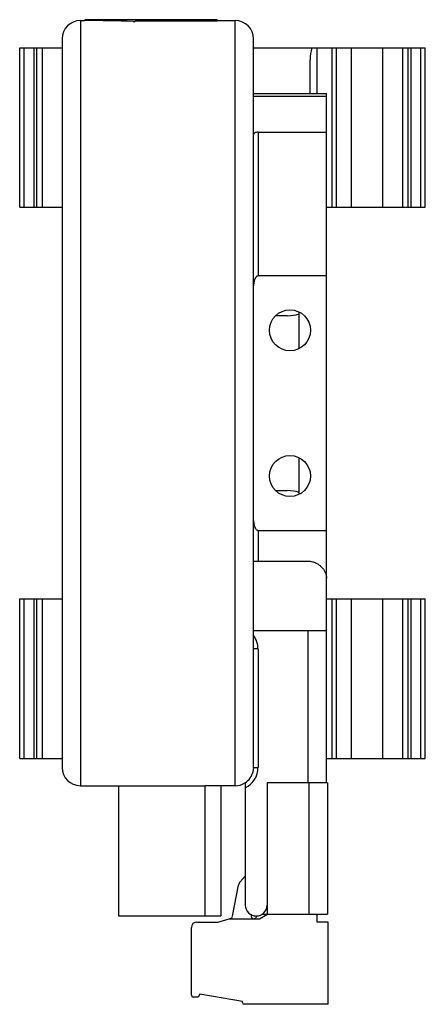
# Model space of a CAD drawing. Header units: millimetres. Extents: x 25 to 69, y 10 to 119.
import ezdxf

# ---------------------------------------------------------------- set-up
doc = ezdxf.new("R2010")
doc.units = ezdxf.units.MM
doc.header["$LTSCALE"] = 8.392136
doc.layers.get('0').update_dxf_attribs({"linetype": 'CONTINUOUS'})

msp = doc.modelspace()

# ---------------------------------------------------------------- linework, layer by layer
at = {"color": 7, "linetype": 'CONTINUOUS'}
for p, q in [((31.18, 118.48), (31.18, 34.48)), ((31.18, 118.48), (31.68, 118.48)), ((31.68, 118.58), (31.68, 118.48)), ((46.18, 118.58), (31.68, 118.58)), ((36.99, 118.38), (37.18, 118.38)), ((37.18, 118.58), (37.18, 118.38)), ((37.18, 118.47), (46.18, 118.47)), ((46.18, 118.58), (46.18, 118.47)), ((46.18, 118.48), (48.18, 118.48)), ((48.18, 34.48), (48.18, 118.48)), ((29.18, 116.48), (29.18, 36.48)), ((50.18, 36.49), (50.18, 116.48)), ((24.53, 97.98), (24.53, 115.48)), ((24.53, 115.48), (29.18, 115.48)), ((25.03, 97.98), (25.03, 115.48)), ((26.1, 97.98), (26.1, 115.48)), ((26.4, 97.98), (26.4, 115.48)), ((27, 115.48), (27, 97.98)), ((50.18, 115.48), (69.03, 115.48)), ((57.13, 115.48), (57.13, 110.48)), ((58.81, 97.98), (58.81, 115.48)), ((59.3, 97.98), (59.3, 115.48)), ((60.88, 115.48), (60.88, 97.98)), ((64.38, 97.98), (64.38, 115.48)), ((66.55, 97.98), (66.55, 115.48)), ((67.15, 97.98), (67.15, 115.48)), ((67.45, 115.48), (67.45, 97.98)), ((68.53, 97.98), (68.53, 115.48)), ((69.03, 97.98), (69.03, 115.48)), ((56.38, 110.48), (56.38, 114.18)), ((50.18, 110.48), (58.18, 110.48)), ((58.18, 34.78), (58.18, 110.48)), ((58.18, 110.14), (50.18, 110.14)), ((50.68, 106.23), (50.68, 90.47)), ((50.68, 106.23), (58.18, 106.23)), ((24.53, 97.98), (29.18, 97.98)), ((58.18, 97.98), (69.03, 97.98)), ((58.18, 90.47), (50.68, 90.47)), ((53.88, 86.08), (52.67, 86.08)), ((55.18, 82.55), (55.18, 86.4)), ((55.18, 66.55), (55.18, 70.4)), ((52.68, 66.88), (53.88, 66.88)), ((50.68, 62.48), (58.18, 62.48)), ((50.68, 62.48), (50.68, 59.13)), ((50.18, 59.13), (56.18, 59.13)), ((24.53, 37.48), (24.53, 54.98)), ((24.53, 54.98), (29.18, 54.98)), ((25.03, 37.48), (25.03, 54.98)), ((26.1, 37.48), (26.1, 54.98)), ((26.4, 37.48), (26.4, 54.98)), ((27, 54.98), (27, 37.48)), ((58.18, 54.98), (69.03, 54.98)), ((58.81, 37.48), (58.81, 54.98)), ((59.3, 37.48), (59.3, 54.98)), ((60.88, 54.98), (60.88, 37.48)), ((64.38, 37.48), (64.38, 54.98)), ((66.55, 37.48), (66.55, 54.98)), ((67.15, 37.48), (67.15, 54.98)), ((67.45, 54.98), (67.45, 37.48)), ((68.53, 37.48), (68.53, 54.98)), ((69.03, 37.48), (69.03, 54.98)), ((56.18, 51.48), (50.18, 51.48)), ((56.18, 34.78), (56.18, 51.48)), ((50.68, 49.5), (50.18, 49.5)), ((50.68, 49.5), (50.68, 36.49)), ((24.53, 37.48), (29.18, 37.48)), ((58.18, 37.48), (69.03, 37.48)), ((50.18, 36.49), (50.12, 36.02)), ((50.18, 36.49), (50.68, 36.49)), ((49.21, 34.78), (49.28, 34.78)), ((49.28, 34.78), (49.28, 21.38)), ((58.28, 34.78), (51.68, 34.78)), ((51.68, 34.78), (51.68, 20.38)), ((56.28, 20.38), (56.28, 34.78)), ((58.28, 34.78), (58.28, 20.38)), ((31.18, 34.48), (44.88, 34.48)), ((35.38, 34.48), (35.38, 20.18)), ((48.18, 34.48), (44.88, 34.48)), ((44.88, 20.18), (44.88, 34.48)), ((46.58, 34.48), (46.58, 20.18)), ((48.72, 23.93), (49.28, 24.54)), ((47.86, 20.14), (48.53, 23.56)), ((35.38, 20.18), (46.58, 20.18)), ((43.96, 19.51), (46.26, 19.51)), ((46.26, 19.51), (47.49, 19.88)), ((47.49, 19.88), (47.63, 19.91)), ((47.49, 19.88), (50.84, 19.88)), ((49.91, 20.36), (49.91, 20.19)), ((50.84, 19.88), (51.71, 20.38)), ((51.09, 20.38), (58.28, 20.38)), ((57.16, 19.51), (57.16, 20.38)), ((58.36, 19.51), (57.16, 19.51)), ((58.36, 10.48), (58.36, 19.51)), ((43.36, 11.48), (43.36, 18.91)), ((44.11, 11.26), (43.55, 11.28)), ((44.3, 11.6), (44.11, 11.26)), ((48.96, 10.78), (44.3, 11.6)), ((48.96, 10.68), (48.96, 10.78)), ((58.36, 10.48), (49.16, 10.48))]:
    msp.add_line(p, q, dxfattribs=at)
for centre in [(54.18, 84.48), (54.18, 68.48)]:
    msp.add_circle(centre, 2.25, dxfattribs=at)
for centre, radius, start, end in [((31.18, 116.48), 2, 90, 180), ((48.18, 116.48), 2, 0, 90), ((48.17, 49.5), 2.5, 359.994, 34.9868), ((31.18, 36.48), 2, 180, 270), ((48.18, 36.49), 2, 302.429, 346.4204), ((48.17, 36.49), 2.5, 296.1167, 0.0044), ((48.18, 36.48), 2, 269.9993, 301.6278), ((48.2, 36.46), 1.96, 301.1479, 302.4458), ((49.27, 23.43), 0.75, 137.2536, 169.3036), ((50.48, 21.38), 1.2, 180, 360), ((43.96, 18.91), 0.6, 90, 180), ((47.57, 20.2), 0.3, 282.7335, 347.05), ((50.21, 20.18), 0.3, 177.5, 358.2307), ((43.56, 11.48), 0.2, 180, 267.5), ((49.16, 10.68), 0.2, 180, 270)]:
    msp.add_arc(centre, radius, start, end, dxfattribs=at)
for centre, major_axis, ratio, start_param, end_param in [((31.68, 76.48), (77, 0), 0.545455, 1.501776, 1.570796), ((57.88, 114.18), (0, 2.6), 0.57735, 1.04677, 1.570796), ((53.88, 87.58), (2.6, 0), 0.57735, -1.570796, -1.04677), ((53.88, 65.38), (2.6, 0), 0.57735, 1.04677, 1.570796)]:
    msp.add_ellipse(centre, major_axis=major_axis, ratio=ratio, start_param=start_param, end_param=end_param, dxfattribs=at)
for points, knots in [([(50.68, 106.23), (50.61, 106.23), (50.49, 106.22), (50.35, 106.17), (50.26, 106.11), (50.21, 106.06), (50.18, 106), (50.18, 105.96), (50.18, 105.95)], [0, 0, 0, 0, 0.310612, 0.588443, 0.708674, 0.815614, 0.911273, 1, 1, 1, 1]), ([(50.18, 88.89), (50.18, 89.04), (50.18, 89.26), (50.22, 89.55), (50.25, 89.76), (50.29, 89.94), (50.34, 90.08), (50.38, 90.18), (50.43, 90.28), (50.48, 90.35), (50.53, 90.41), (50.57, 90.44), (50.62, 90.47), (50.66, 90.47), (50.68, 90.47)], [0, 0, 0, 0, 0.249974, 0.374986, 0.499991, 0.624983, 0.687492, 0.749998, 0.812496, 0.874972, 0.906238, 0.937506, 0.968768, 1, 1, 1, 1]), ([(50.68, 62.48), (50.66, 62.48), (50.62, 62.49), (50.57, 62.52), (50.53, 62.55), (50.48, 62.6), (50.43, 62.68), (50.38, 62.78), (50.34, 62.88), (50.29, 63.02), (50.25, 63.2), (50.22, 63.41), (50.18, 63.7), (50.18, 63.92), (50.18, 64.07)], [0, 0, 0, 0, 0.031232, 0.062494, 0.093762, 0.125028, 0.187504, 0.250002, 0.312508, 0.375017, 0.500009, 0.625014, 0.750026, 1, 1, 1, 1]), ([(56.18, 59.13), (56.33, 59.13), (56.63, 59.09), (57.05, 58.94), (57.4, 58.72), (57.68, 58.46), (57.9, 58.18), (58.06, 57.88), (58.15, 57.58), (58.18, 57.37), (58.18, 57.27)], [0, 0, 0, 0, 0.153444, 0.300133, 0.437142, 0.564479, 0.683147, 0.794345, 0.899404, 1, 1, 1, 1]), ([(57.5, 51.48), (57.29, 51.48), (56.85, 51.48), (56.41, 51.48), (56.18, 51.48)], [0, 0, 0, 0, 0.465456, 1, 1, 1, 1]), ([(58.18, 51.52), (58.18, 51.52), (58.16, 51.51), (58.15, 51.51), (58.13, 51.5), (58.1, 51.5), (58.06, 51.49), (57.99, 51.49), (57.9, 51.48), (57.73, 51.48), (57.59, 51.48), (57.5, 51.48)], [0, 0, 0, 0, 0.023776, 0.045567, 0.074899, 0.111962, 0.156801, 0.269403, 0.411635, 0.582107, 1, 1, 1, 1])]:
    msp.add_open_spline(points, degree=3, knots=knots, dxfattribs=at)

doc.saveas('drawing.dxf')
